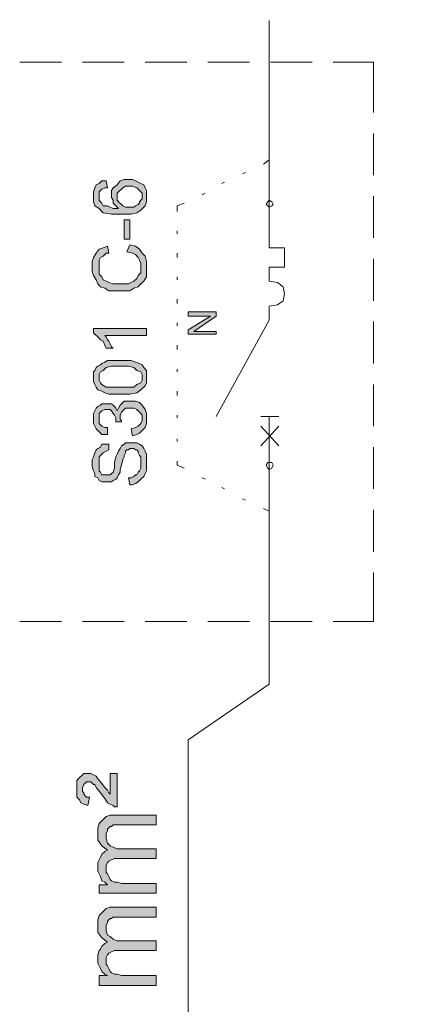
# Model space of a CAD drawing. Header units: millimetres. Extents: x 74583 to 75292, y 11361 to 11727.
# Tile 74 of 85: x 75215.88 to 75218.85, y 11710.9 to 11718.38. Entities that reach past the tile are written whole.
import ezdxf

# ---------------------------------------------------------------- set-up
doc = ezdxf.new("R2010")
doc.units = ezdxf.units.MM
doc.layers.add('C00-00-00', color=7, linetype='Continuous')
doc.styles.add('do mapy w cm', font='verdana.TTF', dxfattribs={"height": 150})

msp = doc.modelspace()

# ---------------------------------------------------------------- hatches: boundary and pattern name
at = {"layer": 'C00-00-00'}
h = msp.add_hatch(color=256, dxfattribs=at)
h.paths.add_polyline_path([(75216.5371, 11717.1528), (75216.5477, 11717.0999), (75216.5266, 11717.0999), (75216.5054, 11717.0893), (75216.4842, 11717.0681), (75216.4842, 11717.0046), (75216.4948, 11716.994), (75216.5054, 11716.9835), (75216.516, 11716.9623), (75216.5477, 11716.9623), (75216.5689, 11716.9517), (75216.5901, 11716.9411), (75216.6324, 11716.9411), (75216.6218, 11716.9517), (75216.6006, 11716.9729), (75216.5901, 11716.9835), (75216.5901, 11717.0046), (75216.5795, 11717.0258), (75216.5795, 11717.0787), (75216.5901, 11717.0999), (75216.6218, 11717.121), (75216.643, 11717.1528), (75216.6747, 11717.1634), (75216.7382, 11717.1634), (75216.7594, 11717.1528), (75216.7806, 11717.1422), (75216.8017, 11717.1316), (75216.8229, 11717.121), (75216.8335, 11717.0999), (75216.8441, 11717.0787), (75216.8441, 11716.994), (75216.8335, 11716.9623), (75216.8017, 11716.9305), (75216.77, 11716.9094), (75216.7276, 11716.8988), (75216.5795, 11716.8988), (75216.516, 11716.9094), (75216.4842, 11716.9411), (75216.4525, 11716.9623), (75216.4419, 11716.994), (75216.4419, 11717.0681), (75216.4525, 11717.0999), (75216.4631, 11717.121), (75216.4842, 11717.1316), (75216.5054, 11717.1528)])
h.paths.add_polyline_path([(75216.7171, 11716.9517), (75216.7488, 11716.9517), (75216.7594, 11716.9623), (75216.7806, 11716.9729), (75216.7911, 11716.9835), (75216.7911, 11716.994), (75216.8017, 11717.0046), (75216.8123, 11717.0152), (75216.8123, 11717.0575), (75216.8017, 11717.0681), (75216.7806, 11717.0893), (75216.77, 11717.0999), (75216.7382, 11717.1105), (75216.6853, 11717.1105), (75216.6641, 11717.0999), (75216.6536, 11717.0893), (75216.6324, 11717.0681), (75216.6218, 11717.0575), (75216.6218, 11717.0046), (75216.6324, 11716.994), (75216.6536, 11716.9729), (75216.6641, 11716.9623), (75216.6853, 11716.9517)])
h = msp.add_hatch(color=256, dxfattribs=at)
h.dxf.hatch_style = 2
h.paths.add_polyline_path([(75216.7171, 11716.7083), (75216.7171, 11716.8565), (75216.6747, 11716.8565), (75216.6747, 11716.7083)])
h = msp.add_hatch(color=256, dxfattribs=at)
h.dxf.hatch_style = 2
h.paths.add_polyline_path([(75216.6959, 11716.613), (75216.7171, 11716.666), (75216.7594, 11716.6554), (75216.7911, 11716.6342), (75216.8123, 11716.6025), (75216.8335, 11716.5813), (75216.8441, 11716.539), (75216.8441, 11716.4225), (75216.8229, 11716.3908), (75216.8017, 11716.3696), (75216.7806, 11716.3485), (75216.7488, 11716.3379), (75216.7171, 11716.3167), (75216.5583, 11716.3167), (75216.5266, 11716.3379), (75216.4948, 11716.3485), (75216.4736, 11716.3696), (75216.4631, 11716.4014), (75216.4419, 11716.4331), (75216.4313, 11716.4649), (75216.4313, 11716.539), (75216.4419, 11716.5707), (75216.4631, 11716.6025), (75216.4842, 11716.6342), (75216.516, 11716.6448), (75216.5477, 11716.6554), (75216.5583, 11716.6025), (75216.5371, 11716.6025), (75216.516, 11716.5813), (75216.4948, 11716.5707), (75216.4842, 11716.5495), (75216.4842, 11716.4437), (75216.5054, 11716.4225), (75216.516, 11716.4014), (75216.5371, 11716.3908), (75216.5583, 11716.3802), (75216.5901, 11716.3696), (75216.7065, 11716.3696), (75216.7276, 11716.3802), (75216.7488, 11716.3908), (75216.77, 11716.412), (75216.7806, 11716.4331), (75216.8017, 11716.4543), (75216.8017, 11716.5284), (75216.7911, 11716.5495), (75216.7806, 11716.5707), (75216.7594, 11716.5919), (75216.7382, 11716.6025)])
h = msp.add_hatch(color=256, dxfattribs=at)
h.dxf.hatch_style = 2
h.paths.add_polyline_path([(75217.3732, 11715.9886), (75217.1616, 11715.9886), (75217.1616, 11716.0204), (75217.3309, 11716.1262), (75217.1616, 11716.1262), (75217.1616, 11716.158), (75217.3732, 11716.158), (75217.3732, 11716.1262), (75217.2039, 11716.0098), (75217.3732, 11716.0098)])
h = msp.add_hatch(color=256, dxfattribs=at)
h.dxf.hatch_style = 2
h.paths.add_polyline_path([(75216.8441, 11716.031), (75216.8441, 11715.978), (75216.5266, 11715.978), (75216.5371, 11715.9675), (75216.5477, 11715.9463), (75216.5583, 11715.9357), (75216.5689, 11715.9145), (75216.5795, 11715.8934), (75216.5901, 11715.8828), (75216.5371, 11715.8828), (75216.5266, 11715.904), (75216.516, 11715.9357), (75216.4948, 11715.9463), (75216.4736, 11715.9675), (75216.4525, 11715.9886), (75216.4419, 11715.9992), (75216.4419, 11716.031)])
h = msp.add_hatch(color=256, dxfattribs=at)
h.paths.add_polyline_path([(75216.643, 11715.5335), (75216.5583, 11715.5335), (75216.5266, 11715.5441), (75216.5054, 11715.5547), (75216.4736, 11715.5653), (75216.4631, 11715.5865), (75216.4525, 11715.6076), (75216.4419, 11715.6288), (75216.4419, 11715.7029), (75216.4525, 11715.7135), (75216.4631, 11715.7346), (75216.4736, 11715.7452), (75216.4948, 11715.7558), (75216.5054, 11715.7664), (75216.5266, 11715.777), (75216.5477, 11715.7875), (75216.7276, 11715.7875), (75216.7594, 11715.777), (75216.7911, 11715.7664), (75216.8123, 11715.7558), (75216.8229, 11715.7346), (75216.8441, 11715.7135), (75216.8441, 11715.6182), (75216.8335, 11715.597), (75216.8017, 11715.5653), (75216.77, 11715.5441), (75216.7171, 11715.5335)])
h.paths.add_polyline_path([(75216.643, 11715.5865), (75216.7488, 11715.5865), (75216.77, 11715.6076), (75216.8017, 11715.6182), (75216.8123, 11715.6394), (75216.8123, 11715.6817), (75216.8017, 11715.7029), (75216.77, 11715.7135), (75216.7488, 11715.7346), (75216.7065, 11715.7452), (75216.5795, 11715.7452), (75216.5371, 11715.7346), (75216.516, 11715.7135), (75216.4948, 11715.7029), (75216.4842, 11715.6817), (75216.4842, 11715.6394), (75216.4948, 11715.6182), (75216.5054, 11715.6076), (75216.5371, 11715.5865)])
h = msp.add_hatch(color=256, dxfattribs=at)
h.dxf.hatch_style = 2
h.paths.add_polyline_path([(75216.7382, 11715.216), (75216.7276, 11715.269), (75216.7594, 11715.2795), (75216.7806, 11715.2901), (75216.7911, 11715.3007), (75216.8017, 11715.3113), (75216.8123, 11715.3325), (75216.8123, 11715.3748), (75216.8017, 11715.3854), (75216.7806, 11715.4065), (75216.77, 11715.4171), (75216.7488, 11715.4277), (75216.6853, 11715.4277), (75216.6641, 11715.4065), (75216.6536, 11715.396), (75216.643, 11715.3748), (75216.643, 11715.343), (75216.6536, 11715.3325), (75216.6536, 11715.3219), (75216.6112, 11715.3219), (75216.6112, 11715.3536), (75216.6006, 11715.3748), (75216.5901, 11715.3854), (75216.5795, 11715.4065), (75216.5689, 11715.4171), (75216.5266, 11715.4171), (75216.5054, 11715.4065), (75216.4948, 11715.396), (75216.4842, 11715.3854), (75216.4842, 11715.3113), (75216.4948, 11715.3007), (75216.5054, 11715.2901), (75216.5266, 11715.2795), (75216.5477, 11715.2795), (75216.5477, 11715.2266), (75216.5054, 11715.2266), (75216.4842, 11715.2478), (75216.4631, 11715.269), (75216.4525, 11715.2901), (75216.4419, 11715.3113), (75216.4419, 11715.3854), (75216.4525, 11715.4065), (75216.4631, 11715.4277), (75216.4736, 11715.4383), (75216.4948, 11715.4489), (75216.5054, 11715.4595), (75216.5795, 11715.4595), (75216.5901, 11715.4489), (75216.6006, 11715.4383), (75216.6112, 11715.4277), (75216.6218, 11715.4065), (75216.6324, 11715.4277), (75216.643, 11715.4489), (75216.6536, 11715.4595), (75216.6747, 11715.4806), (75216.7594, 11715.4806), (75216.7911, 11715.47), (75216.8123, 11715.4489), (75216.8335, 11715.4171), (75216.8441, 11715.3854), (75216.8441, 11715.3113), (75216.8335, 11715.2795), (75216.8123, 11715.2584), (75216.7911, 11715.2372), (75216.77, 11715.2266)])
h = msp.add_hatch(color=256, dxfattribs=at)
h.dxf.hatch_style = 2
h.paths.add_polyline_path([(75216.7171, 11714.8456), (75216.7065, 11714.8985), (75216.7276, 11714.8985), (75216.7488, 11714.9091), (75216.7594, 11714.9197), (75216.77, 11714.9197), (75216.7806, 11714.9409), (75216.7911, 11714.9515), (75216.8017, 11714.9726), (75216.8017, 11715.0573), (75216.7911, 11715.0679), (75216.7806, 11715.089), (75216.7806, 11715.0996), (75216.77, 11715.1102), (75216.7594, 11715.1102), (75216.7488, 11715.1208), (75216.7171, 11715.1208), (75216.7065, 11715.1102), (75216.6959, 11715.1102), (75216.6853, 11715.0996), (75216.6853, 11715.089), (75216.6747, 11715.0679), (75216.6747, 11715.0573), (75216.6641, 11715.0361), (75216.6536, 11714.9938), (75216.643, 11714.962), (75216.643, 11714.9409), (75216.6324, 11714.9197), (75216.6218, 11714.8985), (75216.6112, 11714.888), (75216.5901, 11714.8774), (75216.5795, 11714.8668), (75216.5054, 11714.8668), (75216.4842, 11714.8774), (75216.4736, 11714.8985), (75216.4525, 11714.9091), (75216.4525, 11714.9303), (75216.4419, 11714.9515), (75216.4313, 11714.9832), (75216.4313, 11715.0361), (75216.4419, 11715.0573), (75216.4525, 11715.089), (75216.4631, 11715.1102), (75216.4736, 11715.1208), (75216.4948, 11715.1314), (75216.5054, 11715.1525), (75216.5583, 11715.1525), (75216.5583, 11715.1102), (75216.5371, 11715.0996), (75216.516, 11715.089), (75216.5054, 11715.0785), (75216.4842, 11715.0573), (75216.4842, 11714.9515), (75216.4948, 11714.9409), (75216.5054, 11714.9197), (75216.5689, 11714.9197), (75216.5795, 11714.9303), (75216.5901, 11714.9409), (75216.6006, 11714.9726), (75216.6006, 11715.015), (75216.6112, 11715.0573), (75216.6218, 11715.0785), (75216.6324, 11715.0996), (75216.643, 11715.1208), (75216.6536, 11715.142), (75216.6747, 11715.1525), (75216.6853, 11715.1631), (75216.77, 11715.1631), (75216.7911, 11715.1525), (75216.8123, 11715.142), (75216.8229, 11715.1208), (75216.8335, 11715.0996), (75216.8441, 11715.0785), (75216.8441, 11714.9515), (75216.8335, 11714.9303), (75216.8229, 11714.9091), (75216.8017, 11714.888), (75216.7806, 11714.8668), (75216.7594, 11714.8562), (75216.7382, 11714.8456)])
h = msp.add_hatch(color=256, dxfattribs=at)
h.dxf.hatch_style = 2
h.paths.add_polyline_path([(75216.6218, 11712.4009), (75216.6006, 11712.4009), (75216.5901, 11712.4115), (75216.5689, 11712.422), (75216.5477, 11712.4326), (75216.5266, 11712.4644), (75216.4948, 11712.5067), (75216.4631, 11712.549), (75216.4525, 11712.5702), (75216.4419, 11712.5702), (75216.4313, 11712.5808), (75216.4207, 11712.5914), (75216.389, 11712.5914), (75216.3784, 11712.5808), (75216.3678, 11712.5702), (75216.3572, 11712.549), (75216.3572, 11712.5173), (75216.3678, 11712.5067), (75216.3678, 11712.4961), (75216.3784, 11712.4855), (75216.389, 11712.475), (75216.4101, 11712.475), (75216.3996, 11712.4115), (75216.3678, 11712.422), (75216.3466, 11712.4326), (75216.3361, 11712.4538), (75216.3149, 11712.475), (75216.3149, 11712.602), (75216.3361, 11712.6231), (75216.3572, 11712.6443), (75216.3678, 11712.6549), (75216.4207, 11712.6549), (75216.4419, 11712.6443), (75216.4631, 11712.6337), (75216.4736, 11712.6125), (75216.4948, 11712.5914), (75216.5266, 11712.549), (75216.5477, 11712.5279), (75216.5583, 11712.5067), (75216.5689, 11712.4961), (75216.5689, 11712.6549), (75216.6218, 11712.6549)])
h = msp.add_hatch(color=256, dxfattribs=at)
h.dxf.hatch_style = 2
h.paths.add_polyline_path([(75216.9181, 11711.7447), (75216.4842, 11711.7447), (75216.4842, 11711.8082), (75216.5477, 11711.8082), (75216.5266, 11711.8294), (75216.5054, 11711.84), (75216.4948, 11711.8717), (75216.4842, 11711.8929), (75216.4736, 11711.914), (75216.4736, 11711.9775), (75216.4842, 11711.9987), (75216.4948, 11712.0199), (75216.5054, 11712.041), (75216.5266, 11712.0622), (75216.5477, 11712.0728), (75216.5054, 11712.1045), (75216.4736, 11712.1469), (75216.4736, 11712.2421), (75216.4842, 11712.2739), (75216.516, 11712.3056), (75216.5371, 11712.3268), (75216.5689, 11712.3374), (75216.9181, 11712.3374), (75216.9181, 11712.2633), (75216.5901, 11712.2633), (75216.5795, 11712.2527), (75216.5689, 11712.2527), (75216.5583, 11712.2421), (75216.5477, 11712.2315), (75216.5477, 11712.221), (75216.5371, 11712.1998), (75216.5371, 11712.1575), (75216.5477, 11712.1257), (75216.5689, 11712.1045), (75216.5901, 11712.094), (75216.6218, 11712.0834), (75216.9181, 11712.0834), (75216.9181, 11712.0093), (75216.6006, 11712.0093), (75216.5795, 11711.9987), (75216.5583, 11711.9881), (75216.5477, 11711.9775), (75216.5371, 11711.9564), (75216.5371, 11711.9035), (75216.5477, 11711.8929), (75216.5583, 11711.8717), (75216.5689, 11711.8505), (75216.5795, 11711.84), (75216.6006, 11711.8294), (75216.6218, 11711.8294), (75216.6536, 11711.8188), (75216.9181, 11711.8188)])
h = msp.add_hatch(color=256, dxfattribs=at)
h.dxf.hatch_style = 2
h.paths.add_polyline_path([(75216.9181, 11711.0462), (75216.4842, 11711.0462), (75216.4842, 11711.1203), (75216.5477, 11711.1203), (75216.5266, 11711.1309), (75216.5054, 11711.152), (75216.4948, 11711.1732), (75216.4842, 11711.1944), (75216.4736, 11711.2155), (75216.4736, 11711.279), (75216.4842, 11711.3108), (75216.4948, 11711.3214), (75216.5054, 11711.3425), (75216.5266, 11711.3637), (75216.5477, 11711.3743), (75216.5054, 11711.406), (75216.4736, 11711.4484), (75216.4736, 11711.5436), (75216.4842, 11711.5754), (75216.516, 11711.6071), (75216.5371, 11711.6283), (75216.5689, 11711.6389), (75216.9181, 11711.6389), (75216.9181, 11711.5648), (75216.5901, 11711.5648), (75216.5795, 11711.5542), (75216.5689, 11711.5542), (75216.5583, 11711.5436), (75216.5477, 11711.533), (75216.5477, 11711.5225), (75216.5371, 11711.5013), (75216.5371, 11711.459), (75216.5477, 11711.4272), (75216.5689, 11711.4166), (75216.5901, 11711.3955), (75216.6218, 11711.3849), (75216.9181, 11711.3849), (75216.9181, 11711.3108), (75216.6006, 11711.3108), (75216.5795, 11711.3002), (75216.5583, 11711.2896), (75216.5477, 11711.279), (75216.5371, 11711.2579), (75216.5371, 11711.205), (75216.5477, 11711.1944), (75216.5583, 11711.1732), (75216.5689, 11711.152), (75216.5795, 11711.1415), (75216.6006, 11711.1309), (75216.6218, 11711.1309), (75216.6536, 11711.1203), (75216.9181, 11711.1203)])

# ---------------------------------------------------------------- linework, layer by layer
at = {"layer": 'C00-00-00', "lineweight": 0}
for points in [[(75217.7754, 11717.6608), (75217.7754, 11718.3699)], [(75216.1985, 11718.0524), (75215.881, 11718.0524)], [(75216.6747, 11718.0524), (75216.3572, 11718.0524)], [(75217.151, 11718.0524), (75216.8335, 11718.0524)], [(75217.6272, 11718.0524), (75217.3097, 11718.0524)], [(75218.1035, 11718.0524), (75217.786, 11718.0524)], [(75218.5691, 11718.0524), (75218.2622, 11718.0524)], [(75218.5691, 11717.6714), (75218.5691, 11718.0524)], [(75217.7754, 11717.3115), (75217.7754, 11717.6608)], [(75218.5691, 11717.1951), (75218.5691, 11717.5126)], [(75217.7754, 11717.3115), (75217.7331, 11717.2798)], [(75217.7754, 11717.3115), (75217.7754, 11716.9729)], [(75217.7754, 11717.3115), (75217.7754, 11716.9729)], [(75217.5955, 11717.2163), (75217.5743, 11717.2057)], [(75217.4367, 11717.1422), (75217.4156, 11717.1316)], [(75217.2886, 11717.0575), (75217.2674, 11717.047)], [(75217.1298, 11716.9835), (75217.0769, 11716.9623)], [(75217.7754, 11716.6448), (75217.7754, 11716.9729)], [(75217.7754, 11716.6448), (75217.7754, 11716.9729)], [(75218.5691, 11716.7189), (75218.5691, 11717.0364)], [(75217.0769, 11716.9623), (75217.0769, 11716.92)], [(75217.0769, 11716.7718), (75217.0769, 11716.7506)], [(75217.0769, 11716.6025), (75217.0769, 11716.5707)], [(75217.8918, 11716.6448), (75217.7754, 11716.6448)], [(75217.8918, 11716.6448), (75217.7754, 11716.6448)], [(75217.8918, 11716.4966), (75217.8918, 11716.6448)], [(75217.8918, 11716.4966), (75217.8918, 11716.6448)], [(75218.5691, 11716.2426), (75218.5691, 11716.5601)], [(75217.7754, 11716.3908), (75217.7754, 11716.4966)], [(75217.7754, 11716.4966), (75217.8918, 11716.4966)], [(75217.7754, 11716.3908), (75217.7754, 11716.4966)], [(75217.7754, 11716.4966), (75217.8918, 11716.4966)], [(75217.0769, 11716.4225), (75217.0769, 11716.4014)], [(75217.7754, 11716.3908), (75217.8389, 11716.3802), (75217.8812, 11716.3485), (75217.8918, 11716.2955), (75217.8812, 11716.2426), (75217.8389, 11716.2109), (75217.7754, 11716.2003)], [(75217.7754, 11716.3908), (75217.8389, 11716.3802), (75217.8812, 11716.3485), (75217.8918, 11716.2955), (75217.8812, 11716.2426), (75217.8389, 11716.2109), (75217.7754, 11716.2003)], [(75217.0769, 11716.2532), (75217.0769, 11716.2215)], [(75217.7754, 11716.0945), (75217.7754, 11716.2003)], [(75217.7754, 11716.0945), (75217.7754, 11716.2003)], [(75217.0769, 11716.0733), (75217.0769, 11716.0521)], [(75217.3732, 11715.3642), (75217.7754, 11716.0945)], [(75217.3732, 11715.3642), (75217.7754, 11716.0945)], [(75218.5691, 11715.7664), (75218.5691, 11716.0839)], [(75217.0769, 11715.904), (75217.0769, 11715.8722)], [(75217.0769, 11715.724), (75217.0769, 11715.7029)], [(75217.0769, 11715.5547), (75217.0769, 11715.523)], [(75218.5691, 11715.2901), (75218.5691, 11715.6076)], [(75217.0769, 11715.3748), (75217.0769, 11715.3536)], [(75217.7119, 11715.3642), (75217.8495, 11715.3642)], [(75217.7119, 11715.3642), (75217.8495, 11715.3642)], [(75217.7754, 11715.2901), (75217.7754, 11715.3642)], [(75217.7754, 11715.2901), (75217.7754, 11715.3642)], [(75217.8495, 11715.142), (75217.7119, 11715.2901)], [(75217.7119, 11715.142), (75217.8495, 11715.2901)], [(75217.8495, 11715.142), (75217.7119, 11715.2901)], [(75217.7119, 11715.142), (75217.8495, 11715.2901)], [(75217.7754, 11714.9938), (75217.7754, 11715.2901)], [(75217.7754, 11714.9938), (75217.7754, 11715.2901)], [(75217.0769, 11715.1949), (75217.0769, 11715.1737)], [(75218.5691, 11714.8139), (75218.5691, 11715.1314)], [(75217.0769, 11715.0255), (75217.0769, 11714.9938)], [(75217.0769, 11714.9938), (75217.1298, 11714.9726)], [(75217.7754, 11714.9938), (75217.7754, 11714.6445)], [(75217.7754, 11714.9938), (75217.7754, 11714.6445)], [(75217.2674, 11714.8985), (75217.2886, 11714.888)], [(75217.4156, 11714.8245), (75217.4367, 11714.8139)], [(75217.5743, 11714.7398), (75217.5955, 11714.7292)], [(75217.7331, 11714.6657), (75217.7754, 11714.6445)], [(75218.5691, 11714.3376), (75218.5691, 11714.6551)], [(75217.7754, 11714.6445), (75217.7754, 11713.3322)], [(75217.7754, 11714.6445), (75217.7754, 11713.3322)], [(75218.5691, 11713.8085), (75218.5691, 11714.1789)], [(75215.881, 11713.8085), (75216.1985, 11713.8085)], [(75216.3572, 11713.8085), (75216.6747, 11713.8085)], [(75216.8335, 11713.8085), (75217.151, 11713.8085)], [(75217.3097, 11713.8085), (75217.6272, 11713.8085)], [(75217.786, 11713.8085), (75218.1035, 11713.8085)], [(75218.2622, 11713.8085), (75218.5691, 11713.8085)], [(75217.7754, 11713.3322), (75217.1616, 11712.9089)], [(75217.1616, 11712.9089), (75217.1616, 11706.453)]]:
    msp.add_lwpolyline(points, dxfattribs=at)
for points in [[(75216.5371, 11717.1528), (75216.5477, 11717.0999), (75216.5266, 11717.0999), (75216.5054, 11717.0893), (75216.4842, 11717.0681), (75216.4842, 11717.0046), (75216.4948, 11716.994), (75216.5054, 11716.9835), (75216.516, 11716.9623), (75216.5477, 11716.9623), (75216.5689, 11716.9517), (75216.5901, 11716.9411), (75216.6324, 11716.9411), (75216.6218, 11716.9517), (75216.6006, 11716.9729), (75216.5901, 11716.9835), (75216.5901, 11717.0046), (75216.5795, 11717.0258), (75216.5795, 11717.0787), (75216.5901, 11717.0999), (75216.6218, 11717.121), (75216.643, 11717.1528), (75216.6747, 11717.1634), (75216.7382, 11717.1634), (75216.7594, 11717.1528), (75216.7806, 11717.1422), (75216.8017, 11717.1316), (75216.8229, 11717.121), (75216.8335, 11717.0999), (75216.8441, 11717.0787), (75216.8441, 11716.994), (75216.8335, 11716.9623), (75216.8017, 11716.9305), (75216.77, 11716.9094), (75216.7276, 11716.8988), (75216.5795, 11716.8988), (75216.516, 11716.9094), (75216.4842, 11716.9411), (75216.4525, 11716.9623), (75216.4419, 11716.994), (75216.4419, 11717.0681), (75216.4525, 11717.0999), (75216.4631, 11717.121), (75216.4842, 11717.1316), (75216.5054, 11717.1528)], [(75216.7171, 11716.9517), (75216.7488, 11716.9517), (75216.7594, 11716.9623), (75216.7806, 11716.9729), (75216.7911, 11716.9835), (75216.7911, 11716.994), (75216.8017, 11717.0046), (75216.8123, 11717.0152), (75216.8123, 11717.0575), (75216.8017, 11717.0681), (75216.7806, 11717.0893), (75216.77, 11717.0999), (75216.7382, 11717.1105), (75216.6853, 11717.1105), (75216.6641, 11717.0999), (75216.6536, 11717.0893), (75216.6324, 11717.0681), (75216.6218, 11717.0575), (75216.6218, 11717.0046), (75216.6324, 11716.994), (75216.6536, 11716.9729), (75216.6641, 11716.9623), (75216.6853, 11716.9517)], [(75217.7542, 11716.9729), (75217.7648, 11716.994), (75217.7754, 11717.0046), (75217.7966, 11716.994), (75217.8071, 11716.9729), (75217.7966, 11716.9623), (75217.7754, 11716.9517), (75217.7648, 11716.9623)], [(75217.7542, 11716.9729), (75217.7648, 11716.994), (75217.7754, 11717.0046), (75217.7966, 11716.994), (75217.8071, 11716.9729), (75217.7966, 11716.9623), (75217.7754, 11716.9517), (75217.7648, 11716.9623)], [(75216.7171, 11716.7083), (75216.7171, 11716.8565), (75216.6747, 11716.8565), (75216.6747, 11716.7083)], [(75216.6959, 11716.613), (75216.7171, 11716.666), (75216.7594, 11716.6554), (75216.7911, 11716.6342), (75216.8123, 11716.6025), (75216.8335, 11716.5813), (75216.8441, 11716.539), (75216.8441, 11716.4225), (75216.8229, 11716.3908), (75216.8017, 11716.3696), (75216.7806, 11716.3485), (75216.7488, 11716.3379), (75216.7171, 11716.3167), (75216.5583, 11716.3167), (75216.5266, 11716.3379), (75216.4948, 11716.3485), (75216.4736, 11716.3696), (75216.4631, 11716.4014), (75216.4419, 11716.4331), (75216.4313, 11716.4649), (75216.4313, 11716.539), (75216.4419, 11716.5707), (75216.4631, 11716.6025), (75216.4842, 11716.6342), (75216.516, 11716.6448), (75216.5477, 11716.6554), (75216.5583, 11716.6025), (75216.5371, 11716.6025), (75216.516, 11716.5813), (75216.4948, 11716.5707), (75216.4842, 11716.5495), (75216.4842, 11716.4437), (75216.5054, 11716.4225), (75216.516, 11716.4014), (75216.5371, 11716.3908), (75216.5583, 11716.3802), (75216.5901, 11716.3696), (75216.7065, 11716.3696), (75216.7276, 11716.3802), (75216.7488, 11716.3908), (75216.77, 11716.412), (75216.7806, 11716.4331), (75216.8017, 11716.4543), (75216.8017, 11716.5284), (75216.7911, 11716.5495), (75216.7806, 11716.5707), (75216.7594, 11716.5919), (75216.7382, 11716.6025)], [(75217.3732, 11715.9886), (75217.1616, 11715.9886), (75217.1616, 11716.0204), (75217.3309, 11716.1262), (75217.1616, 11716.1262), (75217.1616, 11716.158), (75217.3732, 11716.158), (75217.3732, 11716.1262), (75217.2039, 11716.0098), (75217.3732, 11716.0098)], [(75216.8441, 11716.031), (75216.8441, 11715.978), (75216.5266, 11715.978), (75216.5371, 11715.9675), (75216.5477, 11715.9463), (75216.5583, 11715.9357), (75216.5689, 11715.9145), (75216.5795, 11715.8934), (75216.5901, 11715.8828), (75216.5371, 11715.8828), (75216.5266, 11715.904), (75216.516, 11715.9357), (75216.4948, 11715.9463), (75216.4736, 11715.9675), (75216.4525, 11715.9886), (75216.4419, 11715.9992), (75216.4419, 11716.031)], [(75216.643, 11715.5335), (75216.5583, 11715.5335), (75216.5266, 11715.5441), (75216.5054, 11715.5547), (75216.4736, 11715.5653), (75216.4631, 11715.5865), (75216.4525, 11715.6076), (75216.4419, 11715.6288), (75216.4419, 11715.7029), (75216.4525, 11715.7135), (75216.4631, 11715.7346), (75216.4736, 11715.7452), (75216.4948, 11715.7558), (75216.5054, 11715.7664), (75216.5266, 11715.777), (75216.5477, 11715.7875), (75216.7276, 11715.7875), (75216.7594, 11715.777), (75216.7911, 11715.7664), (75216.8123, 11715.7558), (75216.8229, 11715.7346), (75216.8441, 11715.7135), (75216.8441, 11715.6182), (75216.8335, 11715.597), (75216.8017, 11715.5653), (75216.77, 11715.5441), (75216.7171, 11715.5335)], [(75216.643, 11715.5865), (75216.7488, 11715.5865), (75216.77, 11715.6076), (75216.8017, 11715.6182), (75216.8123, 11715.6394), (75216.8123, 11715.6817), (75216.8017, 11715.7029), (75216.77, 11715.7135), (75216.7488, 11715.7346), (75216.7065, 11715.7452), (75216.5795, 11715.7452), (75216.5371, 11715.7346), (75216.516, 11715.7135), (75216.4948, 11715.7029), (75216.4842, 11715.6817), (75216.4842, 11715.6394), (75216.4948, 11715.6182), (75216.5054, 11715.6076), (75216.5371, 11715.5865)], [(75216.7382, 11715.216), (75216.7276, 11715.269), (75216.7594, 11715.2795), (75216.7806, 11715.2901), (75216.7911, 11715.3007), (75216.8017, 11715.3113), (75216.8123, 11715.3325), (75216.8123, 11715.3748), (75216.8017, 11715.3854), (75216.7806, 11715.4065), (75216.77, 11715.4171), (75216.7488, 11715.4277), (75216.6853, 11715.4277), (75216.6641, 11715.4065), (75216.6536, 11715.396), (75216.643, 11715.3748), (75216.643, 11715.343), (75216.6536, 11715.3325), (75216.6536, 11715.3219), (75216.6112, 11715.3219), (75216.6112, 11715.3536), (75216.6006, 11715.3748), (75216.5901, 11715.3854), (75216.5795, 11715.4065), (75216.5689, 11715.4171), (75216.5266, 11715.4171), (75216.5054, 11715.4065), (75216.4948, 11715.396), (75216.4842, 11715.3854), (75216.4842, 11715.3113), (75216.4948, 11715.3007), (75216.5054, 11715.2901), (75216.5266, 11715.2795), (75216.5477, 11715.2795), (75216.5477, 11715.2266), (75216.5054, 11715.2266), (75216.4842, 11715.2478), (75216.4631, 11715.269), (75216.4525, 11715.2901), (75216.4419, 11715.3113), (75216.4419, 11715.3854), (75216.4525, 11715.4065), (75216.4631, 11715.4277), (75216.4736, 11715.4383), (75216.4948, 11715.4489), (75216.5054, 11715.4595), (75216.5795, 11715.4595), (75216.5901, 11715.4489), (75216.6006, 11715.4383), (75216.6112, 11715.4277), (75216.6218, 11715.4065), (75216.6324, 11715.4277), (75216.643, 11715.4489), (75216.6536, 11715.4595), (75216.6747, 11715.4806), (75216.7594, 11715.4806), (75216.7911, 11715.47), (75216.8123, 11715.4489), (75216.8335, 11715.4171), (75216.8441, 11715.3854), (75216.8441, 11715.3113), (75216.8335, 11715.2795), (75216.8123, 11715.2584), (75216.7911, 11715.2372), (75216.77, 11715.2266)], [(75216.7171, 11714.8456), (75216.7065, 11714.8985), (75216.7276, 11714.8985), (75216.7488, 11714.9091), (75216.7594, 11714.9197), (75216.77, 11714.9197), (75216.7806, 11714.9409), (75216.7911, 11714.9515), (75216.8017, 11714.9726), (75216.8017, 11715.0573), (75216.7911, 11715.0679), (75216.7806, 11715.089), (75216.7806, 11715.0996), (75216.77, 11715.1102), (75216.7594, 11715.1102), (75216.7488, 11715.1208), (75216.7171, 11715.1208), (75216.7065, 11715.1102), (75216.6959, 11715.1102), (75216.6853, 11715.0996), (75216.6853, 11715.089), (75216.6747, 11715.0679), (75216.6747, 11715.0573), (75216.6641, 11715.0361), (75216.6536, 11714.9938), (75216.643, 11714.962), (75216.643, 11714.9409), (75216.6324, 11714.9197), (75216.6218, 11714.8985), (75216.6112, 11714.888), (75216.5901, 11714.8774), (75216.5795, 11714.8668), (75216.5054, 11714.8668), (75216.4842, 11714.8774), (75216.4736, 11714.8985), (75216.4525, 11714.9091), (75216.4525, 11714.9303), (75216.4419, 11714.9515), (75216.4313, 11714.9832), (75216.4313, 11715.0361), (75216.4419, 11715.0573), (75216.4525, 11715.089), (75216.4631, 11715.1102), (75216.4736, 11715.1208), (75216.4948, 11715.1314), (75216.5054, 11715.1525), (75216.5583, 11715.1525), (75216.5583, 11715.1102), (75216.5371, 11715.0996), (75216.516, 11715.089), (75216.5054, 11715.0785), (75216.4842, 11715.0573), (75216.4842, 11714.9515), (75216.4948, 11714.9409), (75216.5054, 11714.9197), (75216.5689, 11714.9197), (75216.5795, 11714.9303), (75216.5901, 11714.9409), (75216.6006, 11714.9726), (75216.6006, 11715.015), (75216.6112, 11715.0573), (75216.6218, 11715.0785), (75216.6324, 11715.0996), (75216.643, 11715.1208), (75216.6536, 11715.142), (75216.6747, 11715.1525), (75216.6853, 11715.1631), (75216.77, 11715.1631), (75216.7911, 11715.1525), (75216.8123, 11715.142), (75216.8229, 11715.1208), (75216.8335, 11715.0996), (75216.8441, 11715.0785), (75216.8441, 11714.9515), (75216.8335, 11714.9303), (75216.8229, 11714.9091), (75216.8017, 11714.888), (75216.7806, 11714.8668), (75216.7594, 11714.8562), (75216.7382, 11714.8456)], [(75217.7542, 11714.9938), (75217.7648, 11715.015), (75217.7966, 11715.015), (75217.8071, 11714.9938), (75217.7966, 11714.9726), (75217.7754, 11714.962), (75217.7648, 11714.9726)], [(75217.7542, 11714.9938), (75217.7648, 11715.015), (75217.7966, 11715.015), (75217.8071, 11714.9938), (75217.7966, 11714.9726), (75217.7754, 11714.962), (75217.7648, 11714.9726)], [(75216.6218, 11712.4009), (75216.6006, 11712.4009), (75216.5901, 11712.4115), (75216.5689, 11712.422), (75216.5477, 11712.4326), (75216.5266, 11712.4644), (75216.4948, 11712.5067), (75216.4631, 11712.549), (75216.4525, 11712.5702), (75216.4419, 11712.5702), (75216.4313, 11712.5808), (75216.4207, 11712.5914), (75216.389, 11712.5914), (75216.3784, 11712.5808), (75216.3678, 11712.5702), (75216.3572, 11712.549), (75216.3572, 11712.5173), (75216.3678, 11712.5067), (75216.3678, 11712.4961), (75216.3784, 11712.4855), (75216.389, 11712.475), (75216.4101, 11712.475), (75216.3996, 11712.4115), (75216.3678, 11712.422), (75216.3466, 11712.4326), (75216.3361, 11712.4538), (75216.3149, 11712.475), (75216.3149, 11712.602), (75216.3361, 11712.6231), (75216.3572, 11712.6443), (75216.3678, 11712.6549), (75216.4207, 11712.6549), (75216.4419, 11712.6443), (75216.4631, 11712.6337), (75216.4736, 11712.6125), (75216.4948, 11712.5914), (75216.5266, 11712.549), (75216.5477, 11712.5279), (75216.5583, 11712.5067), (75216.5689, 11712.4961), (75216.5689, 11712.6549), (75216.6218, 11712.6549)], [(75216.9181, 11711.7447), (75216.4842, 11711.7447), (75216.4842, 11711.8082), (75216.5477, 11711.8082), (75216.5266, 11711.8294), (75216.5054, 11711.84), (75216.4948, 11711.8717), (75216.4842, 11711.8929), (75216.4736, 11711.914), (75216.4736, 11711.9775), (75216.4842, 11711.9987), (75216.4948, 11712.0199), (75216.5054, 11712.041), (75216.5266, 11712.0622), (75216.5477, 11712.0728), (75216.5054, 11712.1045), (75216.4736, 11712.1469), (75216.4736, 11712.2421), (75216.4842, 11712.2739), (75216.516, 11712.3056), (75216.5371, 11712.3268), (75216.5689, 11712.3374), (75216.9181, 11712.3374), (75216.9181, 11712.2633), (75216.5901, 11712.2633), (75216.5795, 11712.2527), (75216.5689, 11712.2527), (75216.5583, 11712.2421), (75216.5477, 11712.2315), (75216.5477, 11712.221), (75216.5371, 11712.1998), (75216.5371, 11712.1575), (75216.5477, 11712.1257), (75216.5689, 11712.1045), (75216.5901, 11712.094), (75216.6218, 11712.0834), (75216.9181, 11712.0834), (75216.9181, 11712.0093), (75216.6006, 11712.0093), (75216.5795, 11711.9987), (75216.5583, 11711.9881), (75216.5477, 11711.9775), (75216.5371, 11711.9564), (75216.5371, 11711.9035), (75216.5477, 11711.8929), (75216.5583, 11711.8717), (75216.5689, 11711.8505), (75216.5795, 11711.84), (75216.6006, 11711.8294), (75216.6218, 11711.8294), (75216.6536, 11711.8188), (75216.9181, 11711.8188)], [(75216.9181, 11711.0462), (75216.4842, 11711.0462), (75216.4842, 11711.1203), (75216.5477, 11711.1203), (75216.5266, 11711.1309), (75216.5054, 11711.152), (75216.4948, 11711.1732), (75216.4842, 11711.1944), (75216.4736, 11711.2155), (75216.4736, 11711.279), (75216.4842, 11711.3108), (75216.4948, 11711.3214), (75216.5054, 11711.3425), (75216.5266, 11711.3637), (75216.5477, 11711.3743), (75216.5054, 11711.406), (75216.4736, 11711.4484), (75216.4736, 11711.5436), (75216.4842, 11711.5754), (75216.516, 11711.6071), (75216.5371, 11711.6283), (75216.5689, 11711.6389), (75216.9181, 11711.6389), (75216.9181, 11711.5648), (75216.5901, 11711.5648), (75216.5795, 11711.5542), (75216.5689, 11711.5542), (75216.5583, 11711.5436), (75216.5477, 11711.533), (75216.5477, 11711.5225), (75216.5371, 11711.5013), (75216.5371, 11711.459), (75216.5477, 11711.4272), (75216.5689, 11711.4166), (75216.5901, 11711.3955), (75216.6218, 11711.3849), (75216.9181, 11711.3849), (75216.9181, 11711.3108), (75216.6006, 11711.3108), (75216.5795, 11711.3002), (75216.5583, 11711.2896), (75216.5477, 11711.279), (75216.5371, 11711.2579), (75216.5371, 11711.205), (75216.5477, 11711.1944), (75216.5583, 11711.1732), (75216.5689, 11711.152), (75216.5795, 11711.1415), (75216.6006, 11711.1309), (75216.6218, 11711.1309), (75216.6536, 11711.1203), (75216.9181, 11711.1203)]]:
    msp.add_lwpolyline(points, close=True, dxfattribs=at)

# ---------------------------------------------------------------- texts
at = {"color": 7, "lineweight": 9, "insert": (75217.8961, 11720.1134), "char_height": 0.475, "width": 10.136645, "attachment_point": 1, "style": 'do mapy w cm'}
msp.add_mtext('\\A1;\\pxqc;{\\fArial|b0|i0|c238|p34;\\H1.0833x;YAKXS 4x25mm\\H0.923105x;{\\H0.75831x;\\S2^ ;}\\H1x; + FEZn 25x4\\PL= 21 m\\P\\pi12.794,l0,q*;\\H1.000004x; }', dxfattribs=at)

doc.saveas('drawing.dxf')
